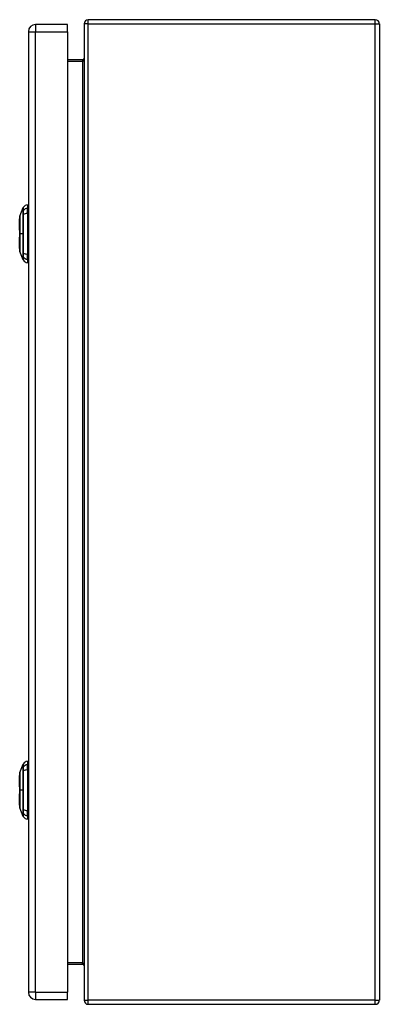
# Model space of a CAD drawing. Header units: inches. Extents: x 7.2 to 107.1, y 7.2 to 69.7.
# Tile 6 of 8: x 74.2 to 81.6, y 28.9 to 49. Entities that reach past the tile are written whole.
import ezdxf

# ---------------------------------------------------------------- set-up
doc = ezdxf.new("R2010")
doc.units = ezdxf.units.IN
doc.header["$LTSCALE"] = 6.835203
doc.header["$MEASUREMENT"] = 0
doc.layers.add('Visible Edges(ANSI)', color=7, linetype='Continuous', lineweight=25)
doc.layers.add('Visible Tangent Edges(ANSI)', color=7, linetype='Continuous', lineweight=25)

msp = doc.modelspace()

# ---------------------------------------------------------------- linework, layer by layer
at = {"layer": 'Visible Edges(ANSI)'}
for p, q in [((75.176, 48.95), (74.516, 48.95)), ((75.176, 48.803), (75.176, 48.95)), ((75.514, 48.965), (75.514, 28.939)), ((81.488, 49.05), (75.599, 49.05)), ((81.573, 48.965), (81.573, 28.939)), ((74.369, 48.803), (74.369, 29.102)), ((75.176, 48.803), (75.176, 29.102)), ((75.483, 48.229), (75.176, 48.229)), ((74.353, 45.255), (74.353, 45.186)), ((74.197, 45.019), (74.265, 45.195)), ((74.353, 45.074), (74.353, 45.186)), ((74.353, 45.074), (74.353, 44.243)), ((74.357, 45.062), (74.369, 45.062)), ((74.191, 44.73), (74.191, 44.963)), ((74.191, 44.355), (74.191, 44.587)), ((74.265, 44.123), (74.197, 44.298)), ((74.353, 44.131), (74.353, 44.243)), ((74.357, 44.255), (74.369, 44.255)), ((74.353, 44.131), (74.353, 44.062)), ((74.197, 33.606), (74.265, 33.782)), ((74.353, 33.842), (74.353, 33.773)), ((74.353, 33.661), (74.353, 33.773)), ((74.191, 33.317), (74.191, 33.55)), ((74.353, 33.661), (74.353, 32.83)), ((74.357, 33.649), (74.369, 33.649)), ((74.191, 32.941), (74.191, 33.174)), ((74.265, 32.71), (74.197, 32.885)), ((74.353, 32.718), (74.353, 32.83)), ((74.353, 32.718), (74.353, 32.649)), ((74.357, 32.842), (74.369, 32.842)), ((75.176, 29.676), (75.483, 29.676)), ((75.176, 28.954), (75.176, 29.102)), ((74.516, 28.954), (75.176, 28.954)), ((75.599, 28.855), (81.488, 28.855))]:
    msp.add_line(p, q, dxfattribs=at)
at = {"layer": 'Visible Edges(ANSI)', "flags": 128}
for points in [[(74.196, 45.017), (74.196, 45.017), (74.196, 45.016), (74.196, 45.013), (74.196, 45.01), (74.196, 45.007), (74.196, 45.002), (74.196, 44.996), (74.196, 44.99), (74.196, 44.983), (74.196, 44.975), (74.196, 44.966), (74.196, 44.957), (74.196, 44.947), (74.196, 44.936), (74.196, 44.925), (74.196, 44.912), (74.196, 44.9), (74.196, 44.886), (74.196, 44.873), (74.196, 44.858), (74.196, 44.843), (74.196, 44.828), (74.196, 44.812), (74.196, 44.796), (74.196, 44.78), (74.196, 44.763), (74.196, 44.746), (74.196, 44.729), (74.196, 44.712), (74.196, 44.694), (74.196, 44.677), (74.196, 44.659), (74.196, 44.641), (74.196, 44.624), (74.196, 44.606), (74.196, 44.589), (74.196, 44.572), (74.196, 44.555), (74.196, 44.538), (74.196, 44.522), (74.196, 44.506), (74.196, 44.49), (74.196, 44.474), (74.196, 44.459), (74.196, 44.445), (74.196, 44.431), (74.196, 44.418), (74.196, 44.405), (74.196, 44.393), (74.196, 44.381), (74.196, 44.371), (74.196, 44.361), (74.196, 44.351), (74.196, 44.342), (74.196, 44.335), (74.196, 44.327), (74.196, 44.321), (74.196, 44.316), (74.196, 44.311), (74.196, 44.307), (74.196, 44.304), (74.196, 44.302), (74.196, 44.301), (74.196, 44.3)], [(74.196, 33.604), (74.196, 33.604), (74.196, 33.602), (74.196, 33.6), (74.196, 33.597), (74.196, 33.593), (74.196, 33.589), (74.196, 33.583), (74.196, 33.577), (74.196, 33.57), (74.196, 33.562), (74.196, 33.553), (74.196, 33.544), (74.196, 33.534), (74.196, 33.523), (74.196, 33.511), (74.196, 33.499), (74.196, 33.487), (74.196, 33.473), (74.196, 33.459), (74.196, 33.445), (74.196, 33.43), (74.196, 33.415), (74.196, 33.399), (74.196, 33.383), (74.196, 33.367), (74.196, 33.35), (74.196, 33.333), (74.196, 33.316), (74.196, 33.298), (74.196, 33.281), (74.196, 33.263), (74.196, 33.246), (74.196, 33.228), (74.196, 33.211), (74.196, 33.193), (74.196, 33.176), (74.196, 33.159), (74.196, 33.142), (74.196, 33.125), (74.196, 33.108), (74.196, 33.092), (74.196, 33.077), (74.196, 33.061), (74.196, 33.046), (74.196, 33.032), (74.196, 33.018), (74.196, 33.005), (74.196, 32.992), (74.196, 32.98), (74.196, 32.968), (74.196, 32.957), (74.196, 32.947), (74.196, 32.938), (74.196, 32.929), (74.196, 32.921), (74.196, 32.914), (74.196, 32.908), (74.196, 32.902), (74.196, 32.898), (74.196, 32.894), (74.196, 32.891), (74.196, 32.889), (74.196, 32.887), (74.196, 32.887)]]:
    msp.add_lwpolyline(points, dxfattribs=at)
at = {"layer": 'Visible Edges(ANSI)'}
for centre, radius, start, end in [((74.516, 48.803), 0.147, 90, 180), ((75.599, 48.965), 0.0848, 90, 180), ((81.488, 48.965), 0.0848, 0, 90), ((75.483, 48.26), 0.0313, 270, 0), ((74.369, 45.137), 0.119, 97.9413, 150.2709), ((74.274, 45.191), 0.00994, 150.2709, 158.7495), ((74.357, 45.082), 0.0199, 258.463, 270), ((74.203, 44.963), 0.0119, 126.5366, 180), ((74.201, 45.017), 0.00497, 158.7495, 179.7912), ((74.203, 44.73), 0.0119, 180, 234.1258), ((74.203, 44.587), 0.0119, 125.8742, 180), ((74.203, 44.355), 0.0119, 180, 233.4634), ((74.201, 44.3), 0.00497, 180.2088, 201.2505), ((74.357, 44.235), 0.0199, 90, 101.537), ((74.274, 44.126), 0.00994, 201.2505, 209.7291), ((74.369, 44.181), 0.119, 209.7291, 262.0587), ((74.274, 33.778), 0.00994, 150.2709, 158.7495), ((74.369, 33.724), 0.119, 97.9413, 150.2709), ((74.203, 33.55), 0.0119, 126.5366, 180), ((74.201, 33.604), 0.00497, 158.7495, 179.7912), ((74.357, 33.669), 0.0199, 258.463, 270), ((74.203, 33.317), 0.0119, 180, 234.1258), ((74.203, 33.174), 0.0119, 125.8742, 180), ((74.203, 32.941), 0.0119, 180, 233.4634), ((74.201, 32.887), 0.00497, 180.2088, 201.2505), ((74.357, 32.822), 0.0199, 90, 101.537), ((74.274, 32.713), 0.00994, 201.2505, 209.7291), ((74.369, 32.767), 0.119, 209.7291, 262.0587), ((75.483, 29.644), 0.0313, 0, 90), ((74.516, 29.102), 0.147, 180, 270), ((75.599, 28.939), 0.0848, 180, 270), ((81.488, 28.939), 0.0848, 270, 0)]:
    msp.add_arc(centre, radius, start, end, dxfattribs=at)
at = {"layer": 'Visible Tangent Edges(ANSI)'}
for p, q in [((74.516, 48.95), (74.516, 48.803)), ((75.599, 48.965), (75.514, 48.965)), ((75.599, 48.965), (75.599, 49.05)), ((75.599, 28.939), (75.599, 48.965)), ((75.599, 48.965), (81.488, 48.965)), ((81.488, 48.965), (81.488, 49.05)), ((81.488, 48.965), (81.573, 48.965)), ((81.488, 28.939), (81.488, 48.965)), ((74.369, 48.803), (74.516, 48.803)), ((74.516, 29.102), (74.516, 48.803)), ((74.516, 48.803), (75.176, 48.803)), ((75.176, 48.197), (75.483, 48.197)), ((75.483, 48.229), (75.483, 48.197)), ((75.483, 48.197), (75.483, 29.707)), ((74.265, 45.129), (74.265, 45.129)), ((74.265, 45.055), (74.265, 45.055)), ((74.357, 45.062), (74.357, 44.255)), ((74.196, 44.659), (74.197, 44.659)), ((74.265, 44.659), (74.197, 44.659)), ((74.265, 44.263), (74.265, 44.262)), ((74.265, 44.189), (74.265, 44.189)), ((74.265, 33.716), (74.265, 33.716)), ((74.265, 33.642), (74.265, 33.641)), ((74.357, 33.649), (74.357, 32.842)), ((74.196, 33.246), (74.197, 33.246)), ((74.265, 33.246), (74.197, 33.246)), ((74.265, 32.85), (74.265, 32.849)), ((74.265, 32.776), (74.265, 32.775)), ((75.483, 29.707), (75.176, 29.707)), ((75.483, 29.676), (75.483, 29.707)), ((74.516, 29.102), (74.369, 29.102)), ((74.516, 29.102), (74.516, 28.954)), ((74.516, 29.102), (75.176, 29.102)), ((75.514, 28.939), (75.599, 28.939)), ((75.599, 28.855), (75.599, 28.939)), ((81.488, 28.939), (75.599, 28.939)), ((81.488, 28.855), (81.488, 28.939)), ((81.488, 28.939), (81.573, 28.939))]:
    msp.add_line(p, q, dxfattribs=at)
at = {"layer": 'Visible Tangent Edges(ANSI)', "flags": 128}
for points in [[(74.265, 45.195), (74.265, 45.195), (74.265, 45.194), (74.265, 45.194), (74.265, 45.193), (74.265, 45.192), (74.265, 45.191), (74.265, 45.189), (74.265, 45.187), (74.265, 45.185), (74.265, 45.183), (74.265, 45.181), (74.265, 45.178), (74.265, 45.175), (74.265, 45.172), (74.265, 45.169), (74.265, 45.165), (74.265, 45.161), (74.265, 45.157), (74.265, 45.153), (74.265, 45.149), (74.265, 45.144), (74.265, 45.139), (74.265, 45.134), (74.265, 45.129)], [(74.265, 45.129), (74.265, 45.127), (74.265, 45.125), (74.265, 45.124), (74.265, 45.122), (74.265, 45.119), (74.265, 45.117), (74.265, 45.115), (74.265, 45.112), (74.265, 45.109), (74.265, 45.106), (74.265, 45.103), (74.265, 45.1), (74.265, 45.097), (74.265, 45.094), (74.265, 45.09), (74.265, 45.087), (74.265, 45.083), (74.265, 45.079), (74.265, 45.075), (74.265, 45.071), (74.265, 45.067), (74.265, 45.063), (74.265, 45.059), (74.265, 45.055)], [(74.265, 45.055), (74.265, 45.039), (74.265, 45.023), (74.265, 45.007), (74.265, 44.991), (74.265, 44.974), (74.265, 44.958), (74.265, 44.942), (74.265, 44.925), (74.265, 44.909), (74.265, 44.893), (74.265, 44.876), (74.265, 44.86), (74.265, 44.843), (74.265, 44.826), (74.265, 44.81), (74.265, 44.793), (74.265, 44.776), (74.265, 44.759), (74.265, 44.743), (74.265, 44.726), (74.265, 44.709), (74.265, 44.692), (74.265, 44.675), (74.265, 44.659)], [(74.266, 45.131), (74.266, 45.136), (74.266, 45.141), (74.266, 45.146), (74.266, 45.151), (74.266, 45.155), (74.266, 45.159), (74.266, 45.163), (74.266, 45.167), (74.266, 45.17), (74.266, 45.174), (74.266, 45.177), (74.266, 45.18), (74.266, 45.182), (74.266, 45.185), (74.266, 45.187), (74.266, 45.189), (74.266, 45.19), (74.266, 45.192), (74.266, 45.193), (74.266, 45.194), (74.266, 45.195), (74.266, 45.196), (74.266, 45.196), (74.266, 45.196)], [(74.266, 45.056), (74.266, 45.06), (74.266, 45.064), (74.266, 45.068), (74.266, 45.073), (74.266, 45.077), (74.266, 45.081), (74.266, 45.084), (74.266, 45.088), (74.266, 45.092), (74.266, 45.095), (74.266, 45.099), (74.266, 45.102), (74.266, 45.105), (74.266, 45.108), (74.266, 45.111), (74.266, 45.114), (74.266, 45.117), (74.266, 45.119), (74.266, 45.122), (74.266, 45.124), (74.266, 45.126), (74.266, 45.128), (74.266, 45.129), (74.266, 45.131)], [(74.266, 44.262), (74.266, 44.294), (74.266, 44.326), (74.266, 44.359), (74.266, 44.391), (74.266, 44.425), (74.266, 44.458), (74.266, 44.491), (74.266, 44.525), (74.266, 44.558), (74.266, 44.592), (74.266, 44.626), (74.266, 44.659), (74.266, 44.693), (74.266, 44.726), (74.266, 44.76), (74.266, 44.793), (74.266, 44.827), (74.266, 44.86), (74.266, 44.893), (74.266, 44.926), (74.266, 44.959), (74.266, 44.991), (74.266, 45.024), (74.266, 45.056)], [(74.196, 44.936), (74.196, 44.942), (74.196, 44.949), (74.196, 44.955), (74.196, 44.961), (74.196, 44.966), (74.196, 44.971), (74.196, 44.976), (74.196, 44.981), (74.196, 44.986), (74.196, 44.99), (74.197, 44.994), (74.197, 44.998), (74.197, 45.001), (74.197, 45.004), (74.197, 45.007), (74.197, 45.009), (74.197, 45.012), (74.197, 45.014), (74.197, 45.015), (74.197, 45.017), (74.197, 45.018), (74.197, 45.018), (74.197, 45.019), (74.197, 45.019)], [(74.196, 44.888), (74.196, 44.891), (74.196, 44.893), (74.196, 44.895), (74.196, 44.897), (74.196, 44.899), (74.196, 44.901), (74.196, 44.903), (74.196, 44.905), (74.196, 44.907), (74.196, 44.909), (74.196, 44.911), (74.196, 44.913), (74.196, 44.915), (74.196, 44.917), (74.196, 44.919), (74.196, 44.921), (74.196, 44.923), (74.196, 44.925), (74.196, 44.927), (74.196, 44.929), (74.196, 44.931), (74.196, 44.932), (74.196, 44.934), (74.196, 44.936)], [(74.197, 44.659), (74.197, 44.669), (74.197, 44.679), (74.197, 44.69), (74.197, 44.7), (74.197, 44.71), (74.197, 44.721), (74.197, 44.731), (74.197, 44.741), (74.197, 44.751), (74.197, 44.761), (74.197, 44.771), (74.197, 44.781), (74.197, 44.791), (74.196, 44.8), (74.196, 44.81), (74.196, 44.819), (74.196, 44.828), (74.196, 44.837), (74.196, 44.846), (74.196, 44.855), (74.196, 44.864), (74.196, 44.872), (74.196, 44.88), (74.196, 44.888)], [(74.196, 44.429), (74.196, 44.437), (74.196, 44.445), (74.196, 44.454), (74.196, 44.462), (74.196, 44.471), (74.196, 44.48), (74.196, 44.489), (74.196, 44.498), (74.196, 44.508), (74.196, 44.517), (74.197, 44.527), (74.197, 44.537), (74.197, 44.546), (74.197, 44.556), (74.197, 44.566), (74.197, 44.576), (74.197, 44.586), (74.197, 44.597), (74.197, 44.607), (74.197, 44.617), (74.197, 44.628), (74.197, 44.638), (74.197, 44.648), (74.197, 44.659)], [(74.265, 44.659), (74.265, 44.642), (74.265, 44.625), (74.265, 44.608), (74.265, 44.592), (74.265, 44.575), (74.265, 44.558), (74.265, 44.541), (74.265, 44.525), (74.265, 44.508), (74.265, 44.491), (74.265, 44.475), (74.265, 44.458), (74.265, 44.441), (74.265, 44.425), (74.265, 44.408), (74.265, 44.392), (74.265, 44.376), (74.265, 44.359), (74.265, 44.343), (74.265, 44.327), (74.265, 44.311), (74.265, 44.295), (74.265, 44.279), (74.265, 44.263)], [(74.196, 44.381), (74.196, 44.383), (74.196, 44.385), (74.196, 44.387), (74.196, 44.389), (74.196, 44.391), (74.196, 44.392), (74.196, 44.394), (74.196, 44.396), (74.196, 44.398), (74.196, 44.4), (74.196, 44.402), (74.196, 44.404), (74.196, 44.406), (74.196, 44.408), (74.196, 44.41), (74.196, 44.412), (74.196, 44.414), (74.196, 44.416), (74.196, 44.418), (74.196, 44.42), (74.196, 44.423), (74.196, 44.425), (74.196, 44.427), (74.196, 44.429)], [(74.197, 44.298), (74.197, 44.299), (74.197, 44.299), (74.197, 44.3), (74.197, 44.301), (74.197, 44.302), (74.197, 44.304), (74.197, 44.306), (74.197, 44.308), (74.197, 44.311), (74.197, 44.313), (74.197, 44.316), (74.197, 44.32), (74.197, 44.324), (74.196, 44.327), (74.196, 44.332), (74.196, 44.336), (74.196, 44.341), (74.196, 44.346), (74.196, 44.351), (74.196, 44.357), (74.196, 44.363), (74.196, 44.369), (74.196, 44.375), (74.196, 44.381)], [(74.265, 44.262), (74.265, 44.258), (74.265, 44.254), (74.265, 44.25), (74.265, 44.246), (74.265, 44.242), (74.265, 44.238), (74.265, 44.234), (74.265, 44.231), (74.265, 44.227), (74.265, 44.224), (74.265, 44.22), (74.265, 44.217), (74.265, 44.214), (74.265, 44.211), (74.265, 44.208), (74.265, 44.205), (74.265, 44.203), (74.265, 44.2), (74.265, 44.198), (74.265, 44.196), (74.265, 44.194), (74.265, 44.192), (74.265, 44.19), (74.265, 44.189)], [(74.266, 44.187), (74.266, 44.188), (74.266, 44.19), (74.266, 44.192), (74.266, 44.194), (74.266, 44.196), (74.266, 44.198), (74.266, 44.201), (74.266, 44.203), (74.266, 44.206), (74.266, 44.209), (74.266, 44.212), (74.266, 44.215), (74.266, 44.219), (74.266, 44.222), (74.266, 44.226), (74.266, 44.229), (74.266, 44.233), (74.266, 44.237), (74.266, 44.241), (74.266, 44.245), (74.266, 44.249), (74.266, 44.253), (74.266, 44.257), (74.266, 44.262)], [(74.265, 44.189), (74.265, 44.183), (74.265, 44.178), (74.265, 44.173), (74.265, 44.169), (74.265, 44.164), (74.265, 44.16), (74.265, 44.156), (74.265, 44.152), (74.265, 44.149), (74.265, 44.145), (74.265, 44.142), (74.265, 44.139), (74.265, 44.137), (74.265, 44.134), (74.265, 44.132), (74.265, 44.13), (74.265, 44.128), (74.265, 44.127), (74.265, 44.126), (74.265, 44.125), (74.265, 44.124), (74.265, 44.123), (74.265, 44.123), (74.265, 44.123)], [(74.266, 44.121), (74.266, 44.121), (74.266, 44.122), (74.266, 44.122), (74.266, 44.123), (74.266, 44.124), (74.266, 44.125), (74.266, 44.127), (74.266, 44.129), (74.266, 44.131), (74.266, 44.133), (74.266, 44.135), (74.266, 44.138), (74.266, 44.141), (74.266, 44.144), (74.266, 44.147), (74.266, 44.15), (74.266, 44.154), (74.266, 44.158), (74.266, 44.162), (74.266, 44.167), (74.266, 44.171), (74.266, 44.176), (74.266, 44.181), (74.266, 44.187)], [(74.265, 33.782), (74.265, 33.781), (74.265, 33.781), (74.265, 33.781), (74.265, 33.78), (74.265, 33.779), (74.265, 33.777), (74.265, 33.776), (74.265, 33.774), (74.265, 33.772), (74.265, 33.77), (74.265, 33.768), (74.265, 33.765), (74.265, 33.762), (74.265, 33.759), (74.265, 33.756), (74.265, 33.752), (74.265, 33.748), (74.265, 33.744), (74.265, 33.74), (74.265, 33.736), (74.265, 33.731), (74.265, 33.726), (74.265, 33.721), (74.265, 33.716)], [(74.266, 33.718), (74.266, 33.723), (74.266, 33.728), (74.266, 33.733), (74.266, 33.737), (74.266, 33.742), (74.266, 33.746), (74.266, 33.75), (74.266, 33.754), (74.266, 33.757), (74.266, 33.761), (74.266, 33.764), (74.266, 33.767), (74.266, 33.769), (74.266, 33.772), (74.266, 33.774), (74.266, 33.776), (74.266, 33.777), (74.266, 33.779), (74.266, 33.78), (74.266, 33.781), (74.266, 33.782), (74.266, 33.782), (74.266, 33.783), (74.266, 33.783)], [(74.196, 33.523), (74.196, 33.529), (74.196, 33.536), (74.196, 33.542), (74.196, 33.547), (74.196, 33.553), (74.196, 33.558), (74.196, 33.563), (74.196, 33.568), (74.196, 33.573), (74.196, 33.577), (74.197, 33.581), (74.197, 33.584), (74.197, 33.588), (74.197, 33.591), (74.197, 33.594), (74.197, 33.596), (74.197, 33.599), (74.197, 33.6), (74.197, 33.602), (74.197, 33.603), (74.197, 33.605), (74.197, 33.605), (74.197, 33.606), (74.197, 33.606)], [(74.265, 33.716), (74.265, 33.714), (74.265, 33.712), (74.265, 33.71), (74.265, 33.708), (74.265, 33.706), (74.265, 33.704), (74.265, 33.701), (74.265, 33.699), (74.265, 33.696), (74.265, 33.693), (74.265, 33.69), (74.265, 33.687), (74.265, 33.684), (74.265, 33.681), (74.265, 33.677), (74.265, 33.674), (74.265, 33.67), (74.265, 33.666), (74.265, 33.662), (74.265, 33.658), (74.265, 33.654), (74.265, 33.65), (74.265, 33.646), (74.265, 33.642)], [(74.265, 33.641), (74.265, 33.625), (74.265, 33.609), (74.265, 33.593), (74.265, 33.577), (74.265, 33.561), (74.265, 33.545), (74.265, 33.529), (74.265, 33.512), (74.265, 33.496), (74.265, 33.479), (74.265, 33.463), (74.265, 33.446), (74.265, 33.43), (74.265, 33.413), (74.265, 33.396), (74.265, 33.38), (74.265, 33.363), (74.265, 33.346), (74.265, 33.329), (74.265, 33.313), (74.265, 33.296), (74.265, 33.279), (74.265, 33.262), (74.265, 33.246)], [(74.266, 33.642), (74.266, 33.647), (74.266, 33.651), (74.266, 33.655), (74.266, 33.659), (74.266, 33.663), (74.266, 33.667), (74.266, 33.671), (74.266, 33.675), (74.266, 33.679), (74.266, 33.682), (74.266, 33.686), (74.266, 33.689), (74.266, 33.692), (74.266, 33.695), (74.266, 33.698), (74.266, 33.701), (74.266, 33.704), (74.266, 33.706), (74.266, 33.708), (74.266, 33.711), (74.266, 33.713), (74.266, 33.714), (74.266, 33.716), (74.266, 33.718)], [(74.266, 32.849), (74.266, 32.881), (74.266, 32.913), (74.266, 32.945), (74.266, 32.978), (74.266, 33.011), (74.266, 33.045), (74.266, 33.078), (74.266, 33.112), (74.266, 33.145), (74.266, 33.179), (74.266, 33.212), (74.266, 33.246), (74.266, 33.28), (74.266, 33.313), (74.266, 33.347), (74.266, 33.38), (74.266, 33.414), (74.266, 33.447), (74.266, 33.48), (74.266, 33.513), (74.266, 33.546), (74.266, 33.578), (74.266, 33.611), (74.266, 33.642)], [(74.196, 33.475), (74.196, 33.477), (74.196, 33.48), (74.196, 33.482), (74.196, 33.484), (74.196, 33.486), (74.196, 33.488), (74.196, 33.49), (74.196, 33.492), (74.196, 33.494), (74.196, 33.496), (74.196, 33.498), (74.196, 33.5), (74.196, 33.502), (74.196, 33.504), (74.196, 33.506), (74.196, 33.508), (74.196, 33.51), (74.196, 33.512), (74.196, 33.514), (74.196, 33.516), (74.196, 33.517), (74.196, 33.519), (74.196, 33.521), (74.196, 33.523)], [(74.197, 33.246), (74.197, 33.256), (74.197, 33.266), (74.197, 33.277), (74.197, 33.287), (74.197, 33.297), (74.197, 33.308), (74.197, 33.318), (74.197, 33.328), (74.197, 33.338), (74.197, 33.348), (74.197, 33.358), (74.197, 33.368), (74.197, 33.377), (74.196, 33.387), (74.196, 33.397), (74.196, 33.406), (74.196, 33.415), (74.196, 33.424), (74.196, 33.433), (74.196, 33.442), (74.196, 33.451), (74.196, 33.459), (74.196, 33.467), (74.196, 33.475)], [(74.196, 33.016), (74.196, 33.024), (74.196, 33.032), (74.196, 33.041), (74.196, 33.049), (74.196, 33.058), (74.196, 33.067), (74.196, 33.076), (74.196, 33.085), (74.196, 33.095), (74.196, 33.104), (74.197, 33.114), (74.197, 33.123), (74.197, 33.133), (74.197, 33.143), (74.197, 33.153), (74.197, 33.163), (74.197, 33.173), (74.197, 33.184), (74.197, 33.194), (74.197, 33.204), (74.197, 33.215), (74.197, 33.225), (74.197, 33.235), (74.197, 33.246)], [(74.265, 33.246), (74.265, 33.229), (74.265, 33.212), (74.265, 33.195), (74.265, 33.179), (74.265, 33.162), (74.265, 33.145), (74.265, 33.128), (74.265, 33.112), (74.265, 33.095), (74.265, 33.078), (74.265, 33.062), (74.265, 33.045), (74.265, 33.028), (74.265, 33.012), (74.265, 32.995), (74.265, 32.979), (74.265, 32.962), (74.265, 32.946), (74.265, 32.93), (74.265, 32.914), (74.265, 32.898), (74.265, 32.882), (74.265, 32.866), (74.265, 32.85)], [(74.196, 32.968), (74.196, 32.97), (74.196, 32.972), (74.196, 32.974), (74.196, 32.976), (74.196, 32.977), (74.196, 32.979), (74.196, 32.981), (74.196, 32.983), (74.196, 32.985), (74.196, 32.987), (74.196, 32.989), (74.196, 32.991), (74.196, 32.993), (74.196, 32.995), (74.196, 32.997), (74.196, 32.999), (74.196, 33.001), (74.196, 33.003), (74.196, 33.005), (74.196, 33.007), (74.196, 33.009), (74.196, 33.011), (74.196, 33.014), (74.196, 33.016)], [(74.197, 32.885), (74.197, 32.885), (74.197, 32.886), (74.197, 32.887), (74.197, 32.888), (74.197, 32.889), (74.197, 32.891), (74.197, 32.893), (74.197, 32.895), (74.197, 32.897), (74.197, 32.9), (74.197, 32.903), (74.197, 32.907), (74.197, 32.91), (74.196, 32.914), (74.196, 32.919), (74.196, 32.923), (74.196, 32.928), (74.196, 32.933), (74.196, 32.938), (74.196, 32.944), (74.196, 32.95), (74.196, 32.956), (74.196, 32.962), (74.196, 32.968)], [(74.265, 32.849), (74.265, 32.845), (74.265, 32.841), (74.265, 32.837), (74.265, 32.833), (74.265, 32.829), (74.265, 32.825), (74.265, 32.821), (74.265, 32.818), (74.265, 32.814), (74.265, 32.811), (74.265, 32.807), (74.265, 32.804), (74.265, 32.801), (74.265, 32.798), (74.265, 32.795), (74.265, 32.792), (74.265, 32.79), (74.265, 32.787), (74.265, 32.785), (74.265, 32.783), (74.265, 32.781), (74.265, 32.779), (74.265, 32.777), (74.265, 32.776)], [(74.265, 32.775), (74.265, 32.77), (74.265, 32.765), (74.265, 32.76), (74.265, 32.755), (74.265, 32.751), (74.265, 32.747), (74.265, 32.743), (74.265, 32.739), (74.265, 32.735), (74.265, 32.732), (74.265, 32.729), (74.265, 32.726), (74.265, 32.724), (74.265, 32.721), (74.265, 32.719), (74.265, 32.717), (74.265, 32.715), (74.265, 32.714), (74.265, 32.712), (74.265, 32.711), (74.265, 32.711), (74.265, 32.71), (74.265, 32.71), (74.265, 32.71)], [(74.266, 32.773), (74.266, 32.775), (74.266, 32.777), (74.266, 32.779), (74.266, 32.781), (74.266, 32.783), (74.266, 32.785), (74.266, 32.788), (74.266, 32.79), (74.266, 32.793), (74.266, 32.796), (74.266, 32.799), (74.266, 32.802), (74.266, 32.805), (74.266, 32.809), (74.266, 32.812), (74.266, 32.816), (74.266, 32.82), (74.266, 32.824), (74.266, 32.828), (74.266, 32.832), (74.266, 32.836), (74.266, 32.84), (74.266, 32.844), (74.266, 32.849)], [(74.266, 32.708), (74.266, 32.708), (74.266, 32.709), (74.266, 32.709), (74.266, 32.71), (74.266, 32.711), (74.266, 32.712), (74.266, 32.714), (74.266, 32.716), (74.266, 32.717), (74.266, 32.72), (74.266, 32.722), (74.266, 32.725), (74.266, 32.727), (74.266, 32.731), (74.266, 32.734), (74.266, 32.737), (74.266, 32.741), (74.266, 32.745), (74.266, 32.749), (74.266, 32.754), (74.266, 32.758), (74.266, 32.763), (74.266, 32.768), (74.266, 32.773)]]:
    msp.add_lwpolyline(points, dxfattribs=at)
at = {"layer": 'Visible Tangent Edges(ANSI)'}
for centre, major_axis, ratio, start_param, end_param in [((75.483, 48.26), (0, -0.0626), 0.5, 0, 1.570796), ((74.274, 45.126), (-0.00994, -0.00009), 0.948405, 5.751701, 5.992347), ((74.274, 45.054), (-0.00994, 0.00003), 0.317047, 5.761322, 6.001968), ((74.369, 45.074), (-0.119, 0), 0.946806, 4.850991, 5.760348), ((74.369, 45.036), (-0.119, 0), 0.321806, 4.850991, 5.760348), ((74.203, 44.73), (-0.0119, 0), 0.235725, 5.339318, 6.283185), ((74.203, 44.587), (-0.0119, 0), 0.235725, 0, 0.943868), ((74.274, 44.263), (-0.00994, -0.00003), 0.317047, 0.281217, 0.521863), ((74.369, 44.281), (-0.119, 0), 0.321806, 0.522838, 1.432195), ((74.274, 44.191), (-0.00994, 0.00009), 0.948405, 0.290838, 0.531485), ((74.369, 44.243), (-0.119, 0), 0.946806, 0.522838, 1.432195), ((74.369, 33.661), (-0.119, 0), 0.946806, 4.850991, 5.760348), ((74.274, 33.713), (-0.00994, -0.00009), 0.948405, 5.751701, 5.992347), ((74.274, 33.641), (-0.00994, 0.00003), 0.317047, 5.761322, 6.001968), ((74.369, 33.623), (-0.119, 0), 0.321806, 4.850991, 5.760348), ((74.203, 33.317), (-0.0119, 0), 0.235725, 5.339318, 6.283185), ((74.203, 33.174), (-0.0119, 0), 0.235725, 0, 0.943868), ((74.274, 32.85), (-0.00994, -0.00003), 0.317047, 0.281217, 0.521863), ((74.274, 32.778), (-0.00994, 0.00009), 0.948405, 0.290838, 0.531485), ((74.369, 32.868), (-0.119, 0), 0.321806, 0.522838, 1.432195), ((74.369, 32.83), (-0.119, 0), 0.946806, 0.522838, 1.432195), ((75.483, 29.644), (0, 0.0626), 0.5, 4.712389, 6.283185)]:
    msp.add_ellipse(centre, major_axis=major_axis, ratio=ratio, start_param=start_param, end_param=end_param, dxfattribs=at)

doc.saveas('drawing.dxf')
